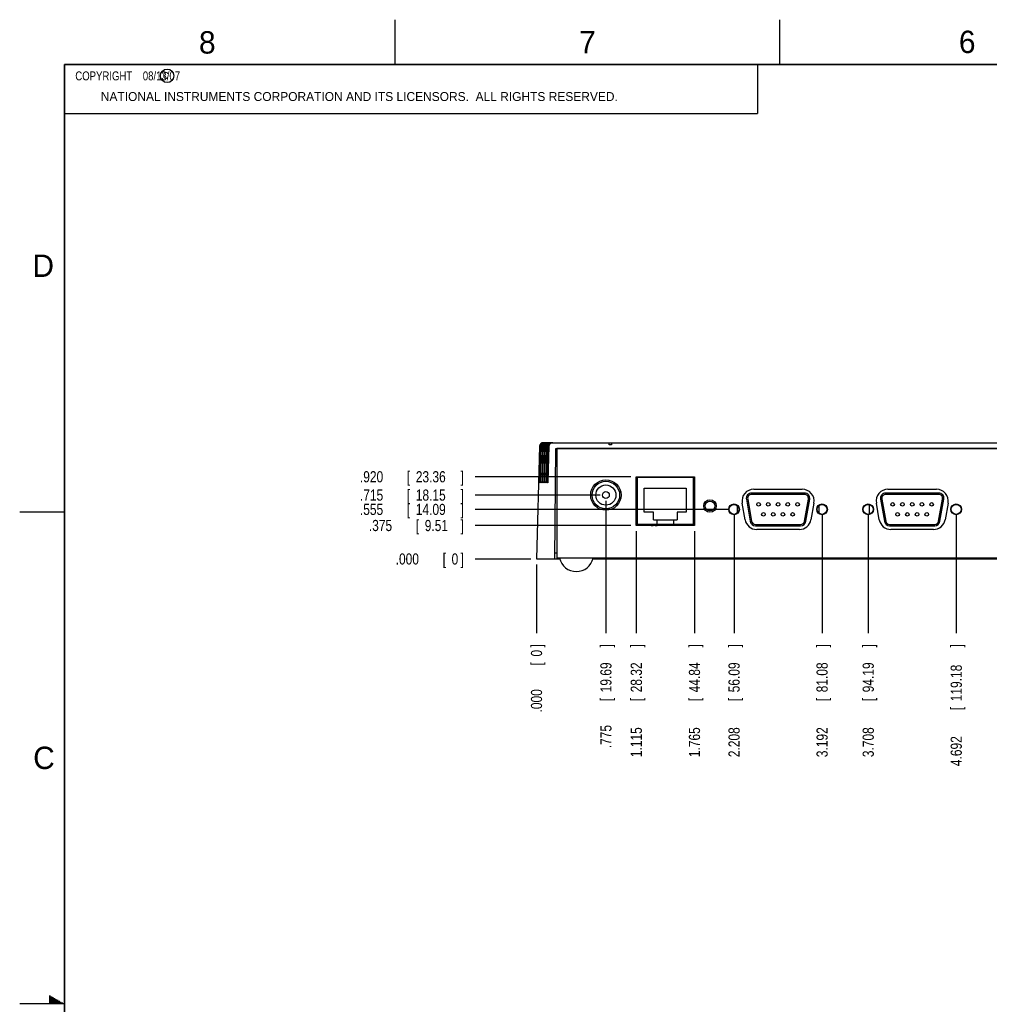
# Model space of a CAD drawing. Header units: inches. Extents: x 0 to 34, y 0 to 22.
# Tile 2 of 27: x 0 to 10.8, y 11 to 22. Entities that reach past the tile are written whole.
import ezdxf

# ---------------------------------------------------------------- set-up
doc = ezdxf.new("R2010")
doc.units = ezdxf.units.IN
doc.header["$LTSCALE"] = 1.87
doc.header["$MEASUREMENT"] = 0
doc.layers.get('0').update_dxf_attribs({"linetype": 'CONTINUOUS'})
doc.layers.add('DIMENSIONS', color=7, linetype='CONTINUOUS')
doc.styles.get("Standard").update_dxf_attribs({"font": 'txt', "width": 0.8})
doc.dimstyles.get("Standard").update_dxf_attribs({"dimtxt": 0.125, "dimasz": 0.18, "dimexe": 0.18, "dimexo": 0.0625, "dimgap": 0.09, "dimtad": 0, "dimtih": 1, "dimtoh": 1, "dimdec": 3, "dimzin": 4, "dimdsep": 46, "dimtxsty": 'STANDARD', "dimblk": '_FILLED', "dimblk1": '_FILLED', "dimblk2": '_FILLED', "dimcen": 0.09, "dimadec": 0, "dimazin": 0, "dimtol": 1, "dimtp": 0.01, "dimtm": 0.01, "dimtfac": 1, "dimtdec": 3, "dimtofl": 0, "dimtmove": 0, "dimatfit": 3, "dimldrblk": '_FILLED', "dimfxl": 1, "dimtolj": 1, "dimtzin": 4, "dimarcsym": 0})

# ---------------------------------------------------------------- blocks, each defined once
blk = doc.blocks.new('*D3')
at = {"layer": 'DIMENSIONS', "color": 2, "linetype": 'CONTINUOUS'}
blk.add_line((5.779, 15.91), (5.779, 15.145), dxfattribs=at)
at = {"layer": 'DIMENSIONS', "color": 2, "linetype": 'CONTINUOUS', "width": 0.8}
for s, p in [(']', (5.841, 14.982)), ('0', (5.841, 14.882)), ('[', (5.841, 14.782)), ('.000', (5.841, 14.257))]:
    blk.add_text(s, height=0.125, rotation=90, dxfattribs=at).set_placement(p)
blk = doc.blocks.new('_FILLED')
at = {"color": 0, "linetype": 'BYBLOCK'}
blk.add_solid([(0, 0), (-1, 0.174), (-1, -0.174)], dxfattribs=at)
blk = doc.blocks.new('*D4')
at = {"layer": 'DIMENSIONS', "color": 2, "linetype": 'CONTINUOUS'}
blk.add_line((6.554, 16.624), (6.554, 15.145), dxfattribs=at)
at = {"layer": 'DIMENSIONS', "color": 2, "linetype": 'CONTINUOUS', "width": 0.8}
for s, p in [(']', (6.617, 14.982)), ('19.69', (6.617, 14.482)), ('[', (6.617, 14.382)), ('.775', (6.617, 13.857))]:
    blk.add_text(s, height=0.125, rotation=90, dxfattribs=at).set_placement(p)
blk = doc.blocks.new('*D5')
at = {"layer": 'DIMENSIONS', "color": 2, "linetype": 'CONTINUOUS'}
blk.add_line((6.894, 16.284), (6.894, 15.145), dxfattribs=at)
at = {"layer": 'DIMENSIONS', "color": 2, "linetype": 'CONTINUOUS', "width": 0.8}
for s, p in [(']', (6.957, 14.982)), ('28.32', (6.957, 14.482)), ('[', (6.957, 14.382)), ('1.115', (6.957, 13.757))]:
    blk.add_text(s, height=0.125, rotation=90, dxfattribs=at).set_placement(p)
blk = doc.blocks.new('*D6')
at = {"layer": 'DIMENSIONS', "color": 2, "linetype": 'CONTINUOUS'}
blk.add_line((7.544, 16.284), (7.544, 15.145), dxfattribs=at)
at = {"layer": 'DIMENSIONS', "color": 2, "linetype": 'CONTINUOUS', "width": 0.8}
for s, p in [(']', (7.607, 14.982)), ('44.84', (7.607, 14.482)), ('[', (7.607, 14.382)), ('1.765', (7.607, 13.757))]:
    blk.add_text(s, height=0.125, rotation=90, dxfattribs=at).set_placement(p)
blk = doc.blocks.new('*D7')
at = {"layer": 'DIMENSIONS', "color": 2, "linetype": 'CONTINUOUS'}
blk.add_line((7.987, 16.464), (7.987, 15.145), dxfattribs=at)
at = {"layer": 'DIMENSIONS', "color": 2, "linetype": 'CONTINUOUS', "width": 0.8}
for s, p in [(']', (8.05, 14.982)), ('56.09', (8.05, 14.482)), ('[', (8.05, 14.382)), ('2.208', (8.05, 13.757))]:
    blk.add_text(s, height=0.125, rotation=90, dxfattribs=at).set_placement(p)
blk = doc.blocks.new('*D8')
at = {"layer": 'DIMENSIONS', "color": 2, "linetype": 'CONTINUOUS'}
blk.add_line((8.971, 16.464), (8.971, 15.145), dxfattribs=at)
at = {"layer": 'DIMENSIONS', "color": 2, "linetype": 'CONTINUOUS', "width": 0.8}
for s, p in [(']', (9.034, 14.982)), ('81.08', (9.034, 14.482)), ('[', (9.034, 14.382)), ('3.192', (9.034, 13.757))]:
    blk.add_text(s, height=0.125, rotation=90, dxfattribs=at).set_placement(p)
blk = doc.blocks.new('*D9')
at = {"layer": 'DIMENSIONS', "color": 2, "linetype": 'CONTINUOUS'}
blk.add_line((9.487, 16.464), (9.487, 15.145), dxfattribs=at)
at = {"layer": 'DIMENSIONS', "color": 2, "linetype": 'CONTINUOUS', "width": 0.8}
for s, p in [(']', (9.55, 14.982)), ('94.19', (9.55, 14.482)), ('[', (9.55, 14.382)), ('3.708', (9.55, 13.757))]:
    blk.add_text(s, height=0.125, rotation=90, dxfattribs=at).set_placement(p)
blk = doc.blocks.new('*D10')
at = {"layer": 'DIMENSIONS', "color": 2, "linetype": 'CONTINUOUS'}
blk.add_line((10.471, 16.464), (10.471, 15.145), dxfattribs=at)
at = {"layer": 'DIMENSIONS', "color": 2, "linetype": 'CONTINUOUS', "width": 0.8}
for s, p in [(']', (10.534, 14.982)), ('119.18', (10.534, 14.382)), ('[', (10.534, 14.282)), ('4.692', (10.534, 13.657))]:
    blk.add_text(s, height=0.125, rotation=90, dxfattribs=at).set_placement(p)
blk = doc.blocks.new('*D11')
at = {"layer": 'DIMENSIONS', "color": 2, "linetype": 'CONTINUOUS'}
blk.add_line((5.716, 15.972), (5.091, 15.972), dxfattribs=at)
at = {"layer": 'DIMENSIONS', "color": 2, "linetype": 'CONTINUOUS', "width": 0.8}
for s, p in [('.000', (4.204, 15.91)), ('[', (4.729, 15.91)), ('0', (4.829, 15.91)), (']', (4.929, 15.91))]:
    blk.add_text(s, height=0.125, dxfattribs=at).set_placement(p)
blk = doc.blocks.new('*D12')
at = {"layer": 'DIMENSIONS', "color": 2, "linetype": 'CONTINUOUS'}
blk.add_line((6.492, 16.687), (5.091, 16.687), dxfattribs=at)
at = {"layer": 'DIMENSIONS', "color": 2, "linetype": 'CONTINUOUS', "width": 0.8}
for s, p in [('.715', (3.804, 16.624)), ('[', (4.329, 16.624)), ('18.15', (4.429, 16.624)), (']', (4.929, 16.624))]:
    blk.add_text(s, height=0.125, dxfattribs=at).set_placement(p)
blk = doc.blocks.new('*D13')
at = {"layer": 'DIMENSIONS', "color": 2, "linetype": 'CONTINUOUS'}
blk.add_line((6.832, 16.347), (5.091, 16.347), dxfattribs=at)
at = {"layer": 'DIMENSIONS', "color": 2, "linetype": 'CONTINUOUS', "width": 0.8}
for s, p in [('.375', (3.904, 16.284)), ('[', (4.429, 16.284)), ('9.51', (4.529, 16.284)), (']', (4.929, 16.284))]:
    blk.add_text(s, height=0.125, dxfattribs=at).set_placement(p)
blk = doc.blocks.new('*D14')
at = {"layer": 'DIMENSIONS', "color": 2, "linetype": 'CONTINUOUS'}
blk.add_line((7.925, 16.527), (5.091, 16.527), dxfattribs=at)
at = {"layer": 'DIMENSIONS', "color": 2, "linetype": 'CONTINUOUS', "width": 0.8}
for s, p in [('.555', (3.804, 16.464)), ('[', (4.329, 16.464)), ('14.09', (4.429, 16.464)), (']', (4.929, 16.464))]:
    blk.add_text(s, height=0.125, dxfattribs=at).set_placement(p)
blk = doc.blocks.new('*D15')
at = {"layer": 'DIMENSIONS', "color": 2, "linetype": 'CONTINUOUS'}
blk.add_line((6.832, 16.892), (5.091, 16.892), dxfattribs=at)
at = {"layer": 'DIMENSIONS', "color": 2, "linetype": 'CONTINUOUS', "width": 0.8}
for s, p in [('.920', (3.804, 16.829)), ('[', (4.329, 16.829)), ('23.36', (4.429, 16.829)), (']', (4.929, 16.829))]:
    blk.add_text(s, height=0.125, dxfattribs=at).set_placement(p)

msp = doc.modelspace()

# ---------------------------------------------------------------- linework, layer by layer
at = {"color": 2, "linetype": 'CONTINUOUS'}
for p, q in [((4.2, 21.5), (4.2, 22)), ((8.5, 21.5), (8.5, 22)), ((0.5, 21.5), (8.25, 21.5)), ((0.5, 21.5), (0.5, 20.9531)), ((8.25, 21.5), (8.25, 20.9531)), ((0.5, 20.9531), (8.25, 20.9531)), ((0, 16.5), (0.5, 16.5)), ((0.3303, 11.09), (0.3441, 11.09)), ((0.3303, 11.08), (0.3614, 11.08)), ((0.3303, 11.07), (0.3788, 11.07)), ((0.3303, 11.06), (0.3961, 11.06)), ((0.3303, 11.05), (0.4134, 11.05)), ((0.3303, 11.04), (0.4307, 11.04)), ((0.3303, 11.03), (0.448, 11.03)), ((0.3303, 11.02), (0.4654, 11.02)), ((0.3303, 11.01), (0.4827, 11.01)), ((0.5, 11), (0, 11))]:
    msp.add_line(p, q, dxfattribs=at)
at = {"color": 7, "linetype": 'CONTINUOUS'}
for p, q in [((5.8131, 17.2334), (5.779, 15.9723)), ((5.8251, 17.2334), (5.8153, 16.8395)), ((5.8323, 17.2334), (5.8205, 16.8395)), ((5.8472, 17.2334), (5.8374, 16.8395)), ((5.8543, 17.2334), (5.8425, 16.8395)), ((5.8544, 17.2723), (13.9539, 17.2723)), ((5.8692, 17.2334), (5.8594, 16.8395)), ((5.8764, 17.2334), (5.8646, 16.8395)), ((5.8912, 17.2334), (5.8815, 16.8395)), ((5.8984, 17.2334), (5.8866, 16.8395)), ((5.9105, 17.2334), (5.9007, 16.8395)), ((5.9177, 17.2334), (5.9059, 16.8395)), ((5.9842, 15.9723), (5.9949, 17.2073)), ((5.9949, 17.2073), (13.8134, 17.2073)), ((6.0042, 17.2073), (6.0042, 15.9823)), ((13.8042, 17.2073), (6.0042, 17.2073)), ((6.6167, 17.2473), (6.5917, 17.2473)), ((6.894, 16.3468), (6.894, 16.8918)), ((6.894, 16.8918), (7.5443, 16.8918)), ((6.904, 16.8818), (6.904, 16.3468)), ((7.5343, 16.8818), (6.904, 16.8818)), ((7.0612, 16.8918), (7.0611, 16.8818)), ((7.2717, 16.8918), (7.2718, 16.8818)), ((7.5343, 16.3468), (7.5343, 16.8818)), ((7.5443, 16.8918), (7.5443, 16.3468)), ((6.894, 16.7418), (6.904, 16.7418)), ((6.9841, 16.4952), (6.9841, 16.7637)), ((6.9841, 16.7637), (7.4531, 16.7637)), ((7.4531, 16.7637), (7.4531, 16.4952)), ((7.5443, 16.7418), (7.5343, 16.7418)), ((8.2082, 16.752), (8.7502, 16.752)), ((9.7082, 16.752), (10.2502, 16.752)), ((8.1251, 16.6402), (8.1686, 16.3932)), ((8.1398, 16.6428), (8.1834, 16.3958)), ((8.7752, 16.7095), (8.1832, 16.7095)), ((8.7752, 16.6945), (8.1832, 16.6945)), ((8.7749, 16.3958), (8.8185, 16.6428)), ((8.7897, 16.3932), (8.8333, 16.6402)), ((9.6251, 16.6402), (9.6686, 16.3932)), ((9.6398, 16.6428), (9.6834, 16.3958)), ((10.2752, 16.7095), (9.6832, 16.7095)), ((10.2752, 16.6945), (9.6832, 16.6945)), ((10.2749, 16.3958), (10.3185, 16.6428)), ((10.2897, 16.3932), (10.3333, 16.6402)), ((8.0268, 16.4875), (8.0261, 16.5671)), ((8.111, 16.411), (8.0782, 16.597)), ((8.8802, 16.597), (8.8474, 16.411)), ((8.9394, 16.4809), (8.9386, 16.5724)), ((9.5001, 16.4725), (9.5011, 16.5811)), ((9.611, 16.411), (9.5782, 16.597)), ((10.3802, 16.597), (10.3474, 16.411)), ((6.904, 16.4718), (6.894, 16.4718)), ((7.0851, 16.4952), (6.9841, 16.4952)), ((7.0851, 16.4087), (7.0851, 16.4952)), ((7.0851, 16.4087), (7.3531, 16.4087)), ((7.1292, 16.3468), (7.1292, 16.4087)), ((7.3092, 16.4087), (7.3092, 16.3568)), ((7.3531, 16.4952), (7.3531, 16.4087)), ((7.4531, 16.4952), (7.3531, 16.4952)), ((7.5343, 16.4718), (7.5443, 16.4718)), ((7.5443, 16.3468), (6.894, 16.3468)), ((7.5343, 16.3568), (6.904, 16.3568)), ((6.914, 16.3568), (6.914, 16.3468)), ((6.9272, 16.3568), (6.9272, 16.3468)), ((7.0611, 16.3568), (7.0611, 16.3468)), ((7.0611, 16.3483), (7.0832, 16.3483)), ((7.0832, 16.3568), (7.0832, 16.3468)), ((7.1052, 16.3568), (7.1052, 16.3468)), ((7.1052, 16.3483), (7.1292, 16.3483)), ((7.1343, 16.3568), (7.1343, 16.3468)), ((7.1563, 16.3568), (7.1563, 16.3468)), ((7.1792, 16.3468), (7.1792, 16.3568)), ((7.1832, 16.3568), (7.1832, 16.3468)), ((7.2052, 16.3568), (7.2052, 16.3468)), ((7.2092, 16.3468), (7.2092, 16.3568)), ((7.2343, 16.3568), (7.2343, 16.3468)), ((7.2563, 16.3568), (7.2563, 16.3468)), ((7.2764, 16.3568), (7.2765, 16.3468)), ((7.2832, 16.3568), (7.2832, 16.3468)), ((7.3052, 16.3568), (7.3052, 16.3468)), ((7.3343, 16.3568), (7.3343, 16.3468)), ((7.3563, 16.3568), (7.3563, 16.3468)), ((7.3817, 16.3568), (7.3817, 16.3468)), ((7.5067, 16.3568), (7.5067, 16.3468)), ((7.5243, 16.3468), (7.5243, 16.3568)), ((8.2267, 16.3595), (8.7316, 16.3595)), ((8.2267, 16.3445), (8.7316, 16.3445)), ((8.7174, 16.302), (8.241, 16.302)), ((9.7267, 16.3595), (10.2316, 16.3595)), ((9.7267, 16.3445), (10.2316, 16.3445)), ((10.2174, 16.302), (9.741, 16.302)), ((5.779, 15.9723), (6.0392, 15.9723)), ((5.9848, 16.0423), (6.0042, 16.0423)), ((13.8042, 15.9823), (6.0042, 15.9823)), ((6.4091, 15.9723), (13.3992, 15.9723))]:
    msp.add_line(p, q, dxfattribs=at)
at = {"color": 7, "linetype": 'CONTINUOUS', "const_width": 0.02}
for points in [[(0.5, 21.5), (0.5, 0.5)], [(33.5, 21.5), (0.5, 21.5)]]:
    msp.add_lwpolyline(points, dxfattribs=at)
at = {"color": 2, "linetype": 'CONTINUOUS'}
msp.add_circle((1.6484, 21.3727), 0.0754, dxfattribs=at)
at = {"color": 7, "linetype": 'CONTINUOUS'}
for centre, radius in [((6.5542, 16.6868), 0.17), ((6.5542, 16.6868), 0.154), ((6.5542, 16.6868), 0.1125), ((6.5542, 16.6868), 0.038), ((7.7182, 16.5648), 0.07), ((7.7182, 16.5648), 0.055), ((7.9872, 16.527), 0.06), ((7.9872, 16.527), 0.056), ((8.2612, 16.5829), 0.0205), ((8.3702, 16.5829), 0.0205), ((8.4792, 16.5829), 0.0205), ((8.5882, 16.5829), 0.0205), ((8.6972, 16.5829), 0.0205), ((8.9712, 16.527), 0.06), ((8.9712, 16.527), 0.056), ((9.4872, 16.527), 0.06), ((9.4872, 16.527), 0.056), ((9.7612, 16.5829), 0.0205), ((9.8702, 16.5829), 0.0205), ((9.9792, 16.5829), 0.0205), ((10.0882, 16.5829), 0.0205), ((10.1972, 16.5829), 0.0205), ((10.4712, 16.527), 0.06), ((10.4712, 16.527), 0.056), ((8.3157, 16.4711), 0.0205), ((8.4247, 16.4711), 0.0205), ((8.5337, 16.4711), 0.0205), ((8.6427, 16.4711), 0.0205), ((9.8157, 16.4711), 0.0205), ((9.9247, 16.4711), 0.0205), ((10.0337, 16.4711), 0.0205), ((10.1427, 16.4711), 0.0205)]:
    msp.add_circle(centre, radius, dxfattribs=at)
for centre, radius, start, end in [((8.2082, 16.62), 0.132, 90, 190), ((8.7502, 16.62), 0.132, 350, 90), ((9.7082, 16.62), 0.132, 90, 190), ((10.2502, 16.62), 0.132, 350, 90), ((8.1832, 16.6505), 0.059, 90, 190), ((8.1832, 16.6505), 0.044, 90, 190), ((8.7752, 16.6505), 0.059, 350, 90), ((8.7752, 16.6505), 0.044, 350, 90), ((9.6832, 16.6505), 0.059, 90, 190), ((9.6832, 16.6505), 0.044, 90, 190), ((10.2752, 16.6505), 0.059, 350, 90), ((10.2752, 16.6505), 0.044, 350, 90), ((8.241, 16.434), 0.132, 190, 270), ((8.7174, 16.434), 0.132, 270, 350), ((9.741, 16.434), 0.132, 190, 270), ((10.2174, 16.434), 0.132, 270, 350), ((8.2267, 16.4035), 0.059, 190, 270), ((8.2267, 16.4035), 0.044, 190, 270), ((8.7316, 16.4035), 0.044, 270, 350), ((8.7316, 16.4035), 0.059, 270, 350), ((9.7267, 16.4035), 0.059, 190, 270), ((9.7267, 16.4035), 0.044, 190, 270), ((10.2316, 16.4035), 0.044, 270, 350), ((10.2316, 16.4035), 0.059, 270, 350), ((6.2242, 16.0245), 0.1922, 192.68038, 347.31962)]:
    msp.add_arc(centre, radius, start, end, dxfattribs=at)
for points, knots in [([(5.8544, 17.2723), (5.8534, 17.2723), (5.8512, 17.2722), (5.8479, 17.2719), (5.8447, 17.2712), (5.8415, 17.2704), (5.8385, 17.2693), (5.8355, 17.268), (5.8327, 17.2664), (5.83, 17.2647), (5.8275, 17.2627), (5.8252, 17.2606), (5.823, 17.2584), (5.821, 17.256), (5.8193, 17.2534), (5.8177, 17.2508), (5.8164, 17.248), (5.8152, 17.2452), (5.8144, 17.2423), (5.8137, 17.2394), (5.8133, 17.2364), (5.8131, 17.2344), (5.8131, 17.2334)], [0, 0, 0, 0, 0.0522296, 0.1044056, 0.1564499, 0.2084039, 0.2600919, 0.311562, 0.3627352, 0.4135578, 0.4640997, 0.514229, 0.5640635, 0.613541, 0.6626562, 0.7115246, 0.7600448, 0.8083684, 0.8564937, 0.9043982, 0.9522604, 1, 1, 1, 1]), ([(5.8668, 17.2723), (5.8657, 17.2723), (5.8634, 17.2722), (5.8601, 17.2719), (5.8568, 17.2712), (5.8536, 17.2703), (5.8504, 17.2692), (5.8474, 17.2678), (5.8446, 17.2662), (5.8419, 17.2645), (5.8393, 17.2625), (5.837, 17.2604), (5.8348, 17.2581), (5.8329, 17.2557), (5.8311, 17.2532), (5.8296, 17.2505), (5.8283, 17.2478), (5.8272, 17.245), (5.8263, 17.2422), (5.8257, 17.2393), (5.8253, 17.2363), (5.8251, 17.2344), (5.8251, 17.2334)], [0, 0, 0, 0, 0.0535698, 0.1070207, 0.1601921, 0.2131418, 0.2656837, 0.3178152, 0.3694998, 0.4206281, 0.4713033, 0.5213966, 0.5709915, 0.6201021, 0.6686829, 0.7169011, 0.7646819, 0.8121399, 0.8593593, 0.906316, 0.9532103, 1, 1, 1, 1]), ([(5.8675, 17.2718), (5.8664, 17.2716), (5.8642, 17.2712), (5.861, 17.2703), (5.8579, 17.2692), (5.8548, 17.2678), (5.852, 17.2663), (5.8492, 17.2645), (5.8467, 17.2625), (5.8443, 17.2604), (5.8422, 17.2581), (5.8402, 17.2557), (5.8384, 17.2532), (5.8369, 17.2505), (5.8355, 17.2478), (5.8344, 17.245), (5.8336, 17.2421), (5.8329, 17.2392), (5.8325, 17.2363), (5.8323, 17.2344), (5.8323, 17.2334)], [0, 0, 0, 0, 0.059327, 0.1184941, 0.1772916, 0.2356972, 0.293666, 0.3510566, 0.4079682, 0.4642466, 0.5199651, 0.575127, 0.6296699, 0.683764, 0.737316, 0.7904484, 0.8432411, 0.8956663, 0.947938, 1, 1, 1, 1]), ([(5.8889, 17.2723), (5.8877, 17.2723), (5.8855, 17.2722), (5.8821, 17.2719), (5.8788, 17.2712), (5.8756, 17.2703), (5.8725, 17.2692), (5.8695, 17.2678), (5.8666, 17.2662), (5.8639, 17.2645), (5.8614, 17.2625), (5.859, 17.2604), (5.8569, 17.2581), (5.8549, 17.2557), (5.8532, 17.2532), (5.8516, 17.2505), (5.8503, 17.2478), (5.8492, 17.245), (5.8484, 17.2422), (5.8477, 17.2393), (5.8473, 17.2363), (5.8472, 17.2344), (5.8472, 17.2334)], [0, 0, 0, 0, 0.0535698, 0.1070207, 0.1601921, 0.2131418, 0.2656837, 0.3178152, 0.3694998, 0.4206281, 0.4713033, 0.5213966, 0.5709915, 0.6201021, 0.6686829, 0.7169011, 0.7646819, 0.8121399, 0.8593593, 0.906316, 0.9532103, 1, 1, 1, 1]), ([(5.8896, 17.2718), (5.8884, 17.2716), (5.8863, 17.2712), (5.883, 17.2703), (5.8799, 17.2692), (5.8769, 17.2678), (5.874, 17.2663), (5.8713, 17.2645), (5.8687, 17.2625), (5.8664, 17.2604), (5.8642, 17.2581), (5.8622, 17.2557), (5.8605, 17.2532), (5.8589, 17.2505), (5.8576, 17.2478), (5.8565, 17.245), (5.8556, 17.2421), (5.8549, 17.2392), (5.8545, 17.2363), (5.8544, 17.2344), (5.8543, 17.2334)], [0, 0, 0, 0, 0.059327, 0.1184941, 0.1772916, 0.2356972, 0.293666, 0.3510566, 0.4079682, 0.4642466, 0.5199651, 0.575127, 0.6296699, 0.683764, 0.737316, 0.7904484, 0.8432411, 0.8956663, 0.947938, 1, 1, 1, 1]), ([(5.8742, 17.2723), (5.8731, 17.2723), (5.8708, 17.2722), (5.8686, 17.272), (5.8675, 17.2718)], [0, 0, 0, 0, 0.5001015, 1, 1, 1, 1]), ([(5.9109, 17.2723), (5.9098, 17.2723), (5.9075, 17.2722), (5.9042, 17.2719), (5.9009, 17.2712), (5.8977, 17.2703), (5.8945, 17.2692), (5.8915, 17.2678), (5.8887, 17.2662), (5.886, 17.2645), (5.8834, 17.2625), (5.8811, 17.2604), (5.8789, 17.2581), (5.877, 17.2557), (5.8752, 17.2532), (5.8737, 17.2505), (5.8724, 17.2478), (5.8713, 17.245), (5.8704, 17.2422), (5.8698, 17.2393), (5.8693, 17.2363), (5.8692, 17.2344), (5.8692, 17.2334)], [0, 0, 0, 0, 0.0535698, 0.1070207, 0.1601921, 0.2131418, 0.2656837, 0.3178152, 0.3694998, 0.4206281, 0.4713033, 0.5213966, 0.5709915, 0.6201021, 0.6686829, 0.7169011, 0.7646819, 0.8121399, 0.8593593, 0.906316, 0.9532103, 1, 1, 1, 1]), ([(5.9183, 17.2723), (5.9172, 17.2723), (5.9149, 17.2722), (5.9116, 17.2719), (5.9083, 17.2712), (5.9051, 17.2703), (5.9019, 17.2692), (5.8989, 17.2678), (5.8961, 17.2663), (5.8933, 17.2645), (5.8908, 17.2625), (5.8884, 17.2604), (5.8862, 17.2581), (5.8843, 17.2557), (5.8825, 17.2532), (5.881, 17.2505), (5.8796, 17.2478), (5.8785, 17.245), (5.8776, 17.2421), (5.877, 17.2392), (5.8766, 17.2363), (5.8764, 17.2344), (5.8764, 17.2334)], [0, 0, 0, 0, 0.0532273, 0.1064331, 0.1594458, 0.2123155, 0.264855, 0.3170443, 0.3688433, 0.4201256, 0.4709799, 0.5212685, 0.5710567, 0.6203476, 0.6690853, 0.7174219, 0.7652743, 0.8127516, 0.8599254, 0.9067708, 0.9534791, 1, 1, 1, 1]), ([(5.8963, 17.2723), (5.8951, 17.2723), (5.8929, 17.2722), (5.8907, 17.272), (5.8896, 17.2718)], [0, 0, 0, 0, 0.5001015, 1, 1, 1, 1]), ([(5.933, 17.2723), (5.9318, 17.2723), (5.9296, 17.2722), (5.9262, 17.2719), (5.9229, 17.2712), (5.9197, 17.2703), (5.9166, 17.2692), (5.9136, 17.2678), (5.9107, 17.2662), (5.908, 17.2645), (5.9055, 17.2625), (5.9031, 17.2604), (5.901, 17.2581), (5.899, 17.2557), (5.8973, 17.2532), (5.8957, 17.2505), (5.8944, 17.2478), (5.8933, 17.245), (5.8925, 17.2422), (5.8918, 17.2393), (5.8914, 17.2363), (5.8913, 17.2344), (5.8912, 17.2334)], [0, 0, 0, 0, 0.0535698, 0.1070207, 0.1601921, 0.2131418, 0.2656837, 0.3178152, 0.3694998, 0.4206281, 0.4713033, 0.5213966, 0.5709915, 0.6201021, 0.6686829, 0.7169011, 0.7646819, 0.8121399, 0.8593593, 0.906316, 0.9532103, 1, 1, 1, 1]), ([(5.9403, 17.2723), (5.9392, 17.2723), (5.937, 17.2722), (5.9336, 17.2719), (5.9303, 17.2712), (5.9271, 17.2703), (5.924, 17.2692), (5.921, 17.2678), (5.9181, 17.2663), (5.9154, 17.2645), (5.9128, 17.2625), (5.9105, 17.2604), (5.9083, 17.2581), (5.9063, 17.2557), (5.9045, 17.2532), (5.903, 17.2505), (5.9017, 17.2478), (5.9006, 17.245), (5.8997, 17.2421), (5.899, 17.2392), (5.8986, 17.2363), (5.8985, 17.2344), (5.8984, 17.2334)], [0, 0, 0, 0, 0.0532273, 0.1064331, 0.1594458, 0.2123155, 0.264855, 0.3170443, 0.3688433, 0.4201256, 0.4709799, 0.5212685, 0.5710567, 0.6203476, 0.6690853, 0.7174219, 0.7652743, 0.8127516, 0.8599254, 0.9067708, 0.9534791, 1, 1, 1, 1]), ([(5.9522, 17.2723), (5.9511, 17.2723), (5.9488, 17.2722), (5.9454, 17.2719), (5.9421, 17.2712), (5.9389, 17.2703), (5.9358, 17.2692), (5.9328, 17.2678), (5.9299, 17.2662), (5.9272, 17.2645), (5.9247, 17.2625), (5.9223, 17.2604), (5.9202, 17.2581), (5.9182, 17.2557), (5.9165, 17.2532), (5.915, 17.2505), (5.9136, 17.2478), (5.9125, 17.245), (5.9117, 17.2422), (5.911, 17.2393), (5.9106, 17.2363), (5.9105, 17.2344), (5.9105, 17.2334)], [0, 0, 0, 0, 0.0535698, 0.1070207, 0.1601921, 0.2131418, 0.2656837, 0.3178152, 0.3694998, 0.4206281, 0.4713033, 0.5213966, 0.5709915, 0.6201021, 0.6686829, 0.7169011, 0.7646819, 0.8121399, 0.8593593, 0.906316, 0.9532103, 1, 1, 1, 1]), ([(5.9529, 17.2718), (5.9518, 17.2716), (5.9496, 17.2712), (5.9463, 17.2703), (5.9432, 17.2692), (5.9402, 17.2678), (5.9373, 17.2663), (5.9346, 17.2645), (5.9321, 17.2625), (5.9297, 17.2604), (5.9275, 17.2581), (5.9255, 17.2557), (5.9238, 17.2532), (5.9222, 17.2505), (5.9209, 17.2478), (5.9198, 17.245), (5.9189, 17.2421), (5.9183, 17.2392), (5.9178, 17.2363), (5.9177, 17.2344), (5.9177, 17.2334)], [0, 0, 0, 0, 0.059327, 0.1184941, 0.1772916, 0.2356972, 0.293666, 0.3510566, 0.4079682, 0.4642466, 0.5199651, 0.575127, 0.6296699, 0.683764, 0.737316, 0.7904484, 0.8432411, 0.8956663, 0.947938, 1, 1, 1, 1]), ([(5.9596, 17.2723), (5.9585, 17.2723), (5.9562, 17.2722), (5.954, 17.272), (5.9529, 17.2718)], [0, 0, 0, 0, 0.5001015, 1, 1, 1, 1]), ([(6.5917, 17.2473), (6.5917, 17.2482), (6.5917, 17.25), (6.5917, 17.2526), (6.5917, 17.2551), (6.5917, 17.2575), (6.5917, 17.2597), (6.5917, 17.2618), (6.5916, 17.2637), (6.5916, 17.2654), (6.5916, 17.267), (6.5916, 17.2684), (6.5916, 17.2695), (6.5916, 17.2705), (6.5916, 17.2713), (6.5916, 17.2719), (6.5915, 17.2721), (6.5916, 17.2723), (6.5916, 17.2723)], [0, 0, 0, 0, 0.1080818, 0.2125688, 0.3125804, 0.40731, 0.4965016, 0.5799123, 0.6568264, 0.7266351, 0.7891556, 0.8442101, 0.8913106, 0.9301, 0.9604982, 0.9823972, 0.9955825, 1, 1, 1, 1]), ([(6.6166, 17.2723), (6.6166, 17.2723), (6.6165, 17.2721), (6.6166, 17.2719), (6.6166, 17.2713), (6.6166, 17.2705), (6.6166, 17.2695), (6.6166, 17.2684), (6.6166, 17.267), (6.6166, 17.2654), (6.6166, 17.2637), (6.6167, 17.2618), (6.6167, 17.2597), (6.6167, 17.2575), (6.6167, 17.2551), (6.6167, 17.2526), (6.6167, 17.25), (6.6167, 17.2482), (6.6167, 17.2473)], [0, 0, 0, 0, 0.0044173, 0.0176026, 0.0395016, 0.0698997, 0.1086891, 0.1557896, 0.2108441, 0.2733646, 0.3431733, 0.4200875, 0.5034982, 0.5926898, 0.6874195, 0.7874312, 0.8919182, 1, 1, 1, 1]), ([(5.8175, 16.8223), (5.8174, 16.8223), (5.8173, 16.8224), (5.817, 16.8226), (5.8168, 16.8229), (5.8166, 16.8234), (5.8164, 16.8241), (5.8162, 16.8249), (5.816, 16.8258), (5.8158, 16.8268), (5.8157, 16.828), (5.8156, 16.8292), (5.8155, 16.8305), (5.8154, 16.8319), (5.8154, 16.8334), (5.8153, 16.8348), (5.8153, 16.8364), (5.8153, 16.8379), (5.8153, 16.839), (5.8153, 16.8395)], [0, 0, 0, 0, 0.0081282, 0.0254456, 0.0491402, 0.0803563, 0.1193374, 0.1656704, 0.2190578, 0.2789127, 0.3444039, 0.4151995, 0.4904651, 0.5693421, 0.6515923, 0.7363368, 0.8229473, 0.9111323, 1, 1, 1, 1]), ([(5.8205, 16.8395), (5.8205, 16.839), (5.8204, 16.8379), (5.8204, 16.8364), (5.8203, 16.8348), (5.8202, 16.8333), (5.82, 16.8319), (5.8199, 16.8305), (5.8197, 16.8291), (5.8195, 16.8279), (5.8193, 16.8267), (5.8191, 16.8257), (5.8188, 16.8248), (5.8186, 16.824), (5.8184, 16.8234), (5.8181, 16.8229), (5.8179, 16.8225), (5.8176, 16.8224), (5.8175, 16.8223), (5.8175, 16.8223)], [0, 0, 0, 0, 0.0883868, 0.1764551, 0.2631707, 0.3482117, 0.4309121, 0.5103467, 0.586206, 0.6575614, 0.7235549, 0.7837794, 0.8373498, 0.8837218, 0.9225492, 0.9534634, 0.9768037, 0.9937983, 1, 1, 1, 1]), ([(5.8395, 16.8223), (5.8394, 16.8223), (5.8393, 16.8224), (5.8391, 16.8226), (5.8388, 16.8229), (5.8386, 16.8234), (5.8384, 16.8241), (5.8382, 16.8249), (5.838, 16.8258), (5.8379, 16.8268), (5.8377, 16.828), (5.8376, 16.8292), (5.8375, 16.8305), (5.8375, 16.8319), (5.8374, 16.8334), (5.8374, 16.8348), (5.8373, 16.8364), (5.8374, 16.8379), (5.8374, 16.839), (5.8374, 16.8395)], [0, 0, 0, 0, 0.0081282, 0.0254456, 0.0491402, 0.0803563, 0.1193374, 0.1656704, 0.2190578, 0.2789127, 0.3444039, 0.4151995, 0.4904651, 0.5693421, 0.6515923, 0.7363368, 0.8229473, 0.9111323, 1, 1, 1, 1]), ([(5.8425, 16.8395), (5.8425, 16.839), (5.8425, 16.8379), (5.8424, 16.8364), (5.8423, 16.8348), (5.8422, 16.8333), (5.8421, 16.8319), (5.8419, 16.8305), (5.8417, 16.8291), (5.8415, 16.8279), (5.8413, 16.8267), (5.8411, 16.8257), (5.8409, 16.8248), (5.8407, 16.824), (5.8404, 16.8234), (5.8402, 16.8229), (5.8399, 16.8225), (5.8397, 16.8224), (5.8395, 16.8223), (5.8395, 16.8223)], [0, 0, 0, 0, 0.0883868, 0.1764551, 0.2631707, 0.3482117, 0.4309121, 0.5103467, 0.586206, 0.6575614, 0.7235549, 0.7837794, 0.8373498, 0.8837218, 0.9225492, 0.9534634, 0.9768037, 0.9937983, 1, 1, 1, 1]), ([(5.8615, 16.8223), (5.8615, 16.8223), (5.8613, 16.8224), (5.8611, 16.8226), (5.8609, 16.8229), (5.8607, 16.8234), (5.8605, 16.8241), (5.8603, 16.8249), (5.8601, 16.8258), (5.8599, 16.8268), (5.8598, 16.828), (5.8597, 16.8292), (5.8596, 16.8305), (5.8595, 16.8319), (5.8594, 16.8334), (5.8594, 16.8348), (5.8594, 16.8364), (5.8594, 16.8379), (5.8594, 16.839), (5.8594, 16.8395)], [0, 0, 0, 0, 0.0081282, 0.0254456, 0.0491402, 0.0803563, 0.1193374, 0.1656704, 0.2190578, 0.2789127, 0.3444039, 0.4151995, 0.4904651, 0.5693421, 0.6515923, 0.7363368, 0.8229473, 0.9111323, 1, 1, 1, 1]), ([(5.8646, 16.8395), (5.8646, 16.839), (5.8645, 16.8379), (5.8645, 16.8364), (5.8644, 16.8348), (5.8642, 16.8333), (5.8641, 16.8319), (5.8639, 16.8305), (5.8638, 16.8291), (5.8636, 16.8279), (5.8634, 16.8267), (5.8632, 16.8257), (5.8629, 16.8248), (5.8627, 16.824), (5.8625, 16.8234), (5.8622, 16.8229), (5.862, 16.8225), (5.8617, 16.8224), (5.8616, 16.8223), (5.8615, 16.8223)], [0, 0, 0, 0, 0.0883868, 0.1764551, 0.2631707, 0.3482117, 0.4309121, 0.5103467, 0.586206, 0.6575614, 0.7235549, 0.7837794, 0.8373498, 0.8837218, 0.9225492, 0.9534634, 0.9768037, 0.9937983, 1, 1, 1, 1]), ([(5.8836, 16.8223), (5.8835, 16.8223), (5.8834, 16.8224), (5.8832, 16.8226), (5.8829, 16.8229), (5.8827, 16.8234), (5.8825, 16.8241), (5.8823, 16.8249), (5.8821, 16.8258), (5.882, 16.8268), (5.8818, 16.828), (5.8817, 16.8292), (5.8816, 16.8305), (5.8815, 16.8319), (5.8815, 16.8334), (5.8814, 16.8348), (5.8814, 16.8364), (5.8814, 16.8379), (5.8815, 16.839), (5.8815, 16.8395)], [0, 0, 0, 0, 0.0081282, 0.0254456, 0.0491402, 0.0803563, 0.1193374, 0.1656704, 0.2190578, 0.2789127, 0.3444039, 0.4151995, 0.4904651, 0.5693421, 0.6515923, 0.7363368, 0.8229473, 0.9111323, 1, 1, 1, 1]), ([(5.8866, 16.8395), (5.8866, 16.839), (5.8866, 16.8379), (5.8865, 16.8364), (5.8864, 16.8348), (5.8863, 16.8333), (5.8861, 16.8319), (5.886, 16.8305), (5.8858, 16.8291), (5.8856, 16.8279), (5.8854, 16.8267), (5.8852, 16.8257), (5.885, 16.8248), (5.8847, 16.824), (5.8845, 16.8234), (5.8842, 16.8229), (5.884, 16.8225), (5.8838, 16.8224), (5.8836, 16.8223), (5.8836, 16.8223)], [0, 0, 0, 0, 0.0883868, 0.1764551, 0.2631707, 0.3482117, 0.4309121, 0.5103467, 0.586206, 0.6575614, 0.7235549, 0.7837794, 0.8373498, 0.8837218, 0.9225492, 0.9534634, 0.9768037, 0.9937983, 1, 1, 1, 1]), ([(5.9028, 16.8223), (5.9028, 16.8223), (5.9026, 16.8224), (5.9024, 16.8226), (5.9021, 16.8229), (5.9019, 16.8234), (5.9017, 16.8241), (5.9015, 16.8249), (5.9014, 16.8258), (5.9012, 16.8268), (5.9011, 16.828), (5.9009, 16.8292), (5.9008, 16.8305), (5.9008, 16.8319), (5.9007, 16.8334), (5.9007, 16.8348), (5.9007, 16.8364), (5.9007, 16.8379), (5.9007, 16.839), (5.9007, 16.8395)], [0, 0, 0, 0, 0.0081282, 0.0254456, 0.0491402, 0.0803563, 0.1193374, 0.1656704, 0.2190578, 0.2789127, 0.3444039, 0.4151995, 0.4904651, 0.5693421, 0.6515923, 0.7363368, 0.8229473, 0.9111323, 1, 1, 1, 1]), ([(5.9059, 16.8395), (5.9058, 16.839), (5.9058, 16.8379), (5.9057, 16.8364), (5.9056, 16.8348), (5.9055, 16.8333), (5.9054, 16.8319), (5.9052, 16.8305), (5.905, 16.8291), (5.9049, 16.8279), (5.9046, 16.8267), (5.9044, 16.8257), (5.9042, 16.8248), (5.904, 16.824), (5.9037, 16.8234), (5.9035, 16.8229), (5.9032, 16.8225), (5.903, 16.8224), (5.9028, 16.8223), (5.9028, 16.8223)], [0, 0, 0, 0, 0.0883868, 0.1764551, 0.2631707, 0.3482117, 0.4309121, 0.5103467, 0.586206, 0.6575614, 0.7235549, 0.7837794, 0.8373498, 0.8837218, 0.9225492, 0.9534634, 0.9768037, 0.9937983, 1, 1, 1, 1])]:
    msp.add_open_spline(points, degree=3, knots=knots, dxfattribs=at)
msp.add_open_spline([(6.946, 16.8918), (6.946, 16.8885), (6.946, 16.8852), (6.9459, 16.8818)], degree=3, dxfattribs=at)

# ---------------------------------------------------------------- texts
at = {"color": 2, "linetype": 'CONTINUOUS'}
for s, height, p in [('8', 0.25, (2.0046, 21.6213)), ('7', 0.25, (6.2556, 21.6243)), ('6', 0.25, (10.5012, 21.6272)), ('c', 0.1, (1.599, 21.3388)), ('NATIONAL INSTRUMENTS CORPORATION AND ITS LICENSORS.  ALL RIGHTS RESERVED.', 0.1, (0.9071, 21.0911)), ('D', 0.25, (0.1424, 19.125)), ('C', 0.25, (0.1508, 13.6246))]:
    msp.add_text(s, height=height, dxfattribs=at).set_placement(p)
at = {"color": 2, "linetype": 'CONTINUOUS', "insert": (0.5625, 21.4219), "char_height": 0.1, "width": 1.84, "attachment_point": 1}
msp.add_mtext('  COPYRIGHT    08/13/07', dxfattribs=at)

# ---------------------------------------------------------------- dimensions: what is measured, and where the dimension line sits
at = {"layer": 'DIMENSIONS', "color": 2, "linetype": 'CONTINUOUS'}
for feature_location, offset, dtype, origin, picture, middle in [((6.831503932, 16.8918329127), (-1.7400350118, 0), 0, (6.894003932, 15.9723329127), '*D15', (4.4164689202, 16.8918329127)), ((6.4916614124, 16.6868329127), (-1.4001924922, 0), 0, (5.7789689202, 15.9723329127), '*D12', (4.4164689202, 16.6868329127)), ((6.5542, 16.6243), (0, -1.4795), 1, (5.779, 15.9723), '*D4', (6.5542, 14.4698)), ((7.9247, 16.527), (-2.8332, 0), 0, (7.9872, 15.9723), '*D14', (4.4165, 16.527)), ((7.9872, 16.4645), (0, -1.3196), 1, (5.779, 16.527), '*D7', (7.9872, 14.4198)), ((8.9712, 16.4645), (0, -1.3196), 1, (5.779, 16.527), '*D8', (8.9712, 14.4198)), ((9.4872, 16.4645), (0, -1.3196), 1, (5.779, 16.527), '*D9', (9.4872, 14.4198)), ((10.4712, 16.4645), (0, -1.3196), 1, (5.779, 16.527), '*D10', (10.4712, 14.3698)), ((6.831503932, 16.3468329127), (-1.7400350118, 0), 0, (6.894003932, 15.9723329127), '*D13', (4.4664689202, 16.3468329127)), ((6.894, 16.2843), (0, -1.1395), 1, (5.779, 16.3468), '*D5', (6.894, 14.4198)), ((7.5443, 16.2843), (0, -1.1395), 1, (5.779, 16.3468), '*D6', (7.5443, 14.4198)), ((5.7164689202, 15.9723329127), (-0.625, 0), 0, (5.7789689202, 15.9723329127), '*D11', (4.6164689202, 15.9723329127)), ((5.7789689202, 15.9098329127), (0, -0.765), 1, (5.7789689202, 15.9723329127), '*D3', (5.7789689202, 14.6698329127))]:
    dim = msp.add_ordinate_dim(feature_location=feature_location, offset=offset, dtype=dtype, origin=origin, dimstyle='Standard', dxfattribs=at)
    dim.commit()
    dim.dimension.update_dxf_attribs({"geometry": picture, "text_midpoint": middle})

doc.saveas('drawing.dxf')
